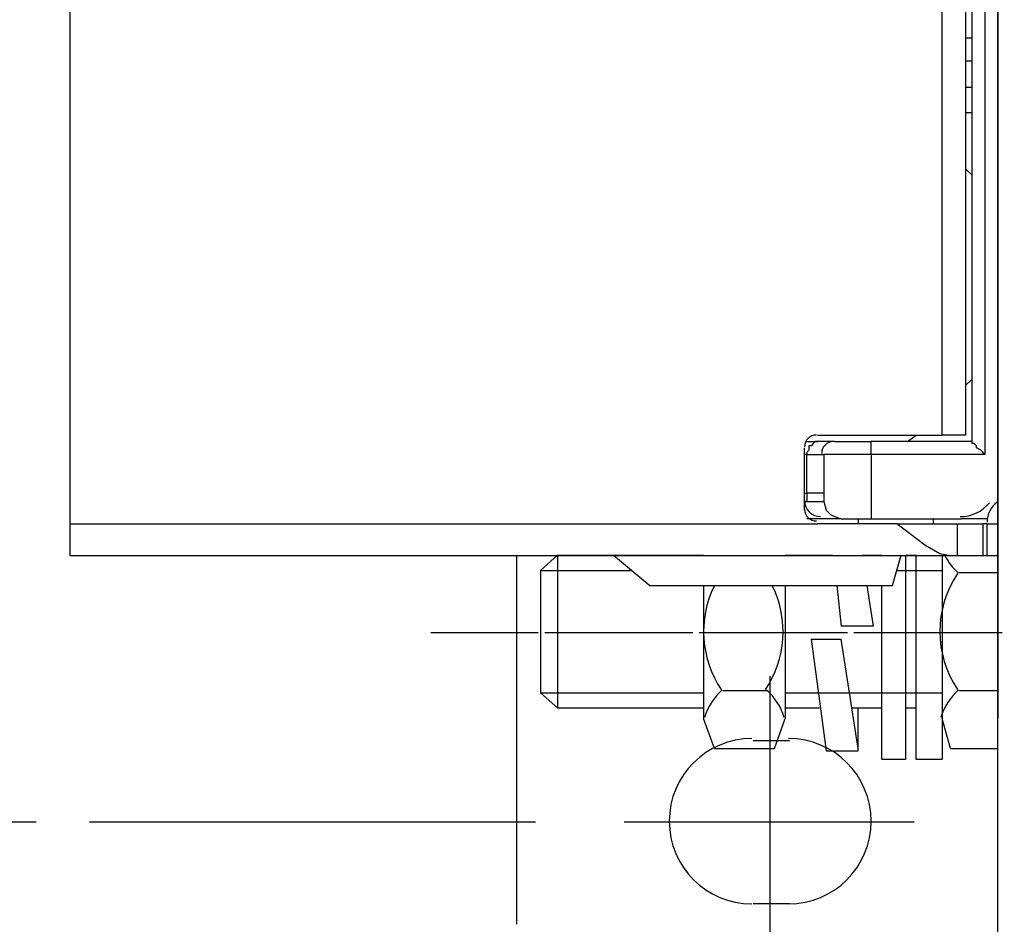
# Model space of a CAD drawing. Header units: millimetres. Extents: x 13 to 546, y 8 to 419.
# Tile 5 of 16: x 240 to 279, y 276 to 312. Entities that reach past the tile are written whole.
import ezdxf

# ---------------------------------------------------------------- set-up
doc = ezdxf.new("R2010")
doc.units = ezdxf.units.MM
doc.header["$LTSCALE"] = 2
doc.header["$PDSIZE"] = -1
doc.linetypes.add('CENTERX2', pattern=[20.32, 12.7, -2.54, 2.54, -2.54])
doc.layers.add('CENTER', color=40, linetype='CENTERX2')
doc.layers.add('DIMENSIONS', color=140, linetype='Continuous')
doc.dimstyles.get("Standard").update_dxf_attribs({"dimtxt": 5, "dimasz": 5, "dimexe": 2.5, "dimexo": 3.5, "dimgap": 1, "dimtad": 0, "dimtih": 1, "dimtoh": 1, "dimdec": 1, "dimzin": 0, "dimdsep": 46, "dimtxsty": 'Standard', "dimcen": 0, "dimadec": 0, "dimazin": 0, "dimtfac": 1, "dimtdec": 1, "dimtofl": 0, "dimtmove": 0, "dimatfit": 3, "dimfxl": 0, "dimtolj": 1, "dimtzin": 0, "dimarcsym": 0})

# ---------------------------------------------------------------- blocks, each defined once
blk = doc.blocks.new('*D18')
at = {"layer": 'DEFPOINTS', "color": 0}
for p in [(459.521, 289.672), (259.549, 276.361), (459.521, 239.344)]:
    blk.add_point(p, dxfattribs=at)
at = {"layer": 'DIMENSIONS', "color": 0, "lineweight": -2}
for p, q in [((459.521, 286.172), (459.521, 236.844)), ((259.549, 272.861), (259.549, 236.844)), ((264.549, 239.344), (344.645, 239.344)), ((454.521, 239.344), (373.311, 239.344))]:
    blk.add_line(p, q, dxfattribs=at)
at = {"layer": 'DIMENSIONS', "color": 0}
for points in [[(264.549, 240.177), (264.549, 238.511), (259.549, 239.344)], [(454.521, 240.177), (454.521, 238.511), (459.521, 239.344)]]:
    blk.add_solid(points, dxfattribs=at)
at = {"layer": 'DIMENSIONS', "color": 0, "insert": (358.978, 239.344), "char_height": 5, "attachment_point": 5}
blk.add_mtext('\\A1;200.0\\P [7.87]', dxfattribs=at)
blk = doc.blocks.new('*D19')
at = {"layer": 'DEFPOINTS', "color": 0}
for p in [(241.914, 344.807), (217.202, 290.834), (241.914, 290.834)]:
    blk.add_point(p, dxfattribs=at)
at = {"layer": 'DIMENSIONS', "color": 0, "lineweight": -2}
for p, q in [((238.414, 344.807), (214.702, 344.807)), ((217.202, 339.807), (217.202, 324.645)), ((217.202, 295.834), (217.202, 309.312)), ((238.414, 290.834), (214.702, 290.834))]:
    blk.add_line(p, q, dxfattribs=at)
at = {"layer": 'DIMENSIONS', "color": 0}
for points in [[(216.369, 339.807), (218.036, 339.807), (217.202, 344.807)], [(216.369, 295.834), (218.036, 295.834), (217.202, 290.834)]]:
    blk.add_solid(points, dxfattribs=at)
at = {"layer": 'DIMENSIONS', "color": 0, "insert": (217.202, 316.979), "char_height": 5, "attachment_point": 5}
blk.add_mtext('\\A1;54.0\\P [2.12]', dxfattribs=at)
blk = doc.blocks.new('*D20')
at = {"layer": 'DEFPOINTS', "color": 0}
for p in [(263.804, 355.315), (189.928, 280.32), (263.788, 280.32)]:
    blk.add_point(p, dxfattribs=at)
at = {"layer": 'DIMENSIONS', "color": 0, "lineweight": -2}
for p, q in [((260.304, 355.315), (187.428, 355.315)), ((189.928, 350.315), (189.928, 324.362)), ((189.928, 285.32), (189.928, 309.028)), ((240.574, 280.32), (187.428, 280.32)), ((260.288, 280.32), (242.685, 280.32))]:
    blk.add_line(p, q, dxfattribs=at)
at = {"layer": 'DIMENSIONS', "color": 0}
for points in [[(189.095, 350.315), (190.762, 350.315), (189.928, 355.315)], [(189.095, 285.32), (190.762, 285.32), (189.928, 280.32)]]:
    blk.add_solid(points, dxfattribs=at)
at = {"layer": 'DIMENSIONS', "color": 0, "insert": (189.928, 316.695), "char_height": 5, "attachment_point": 5}
blk.add_mtext('\\A1;75.0\\P [2.95]', dxfattribs=at)

msp = doc.modelspace()

# ---------------------------------------------------------------- linework, layer by layer
msp.add_line((241.914, 297.62), (241.914, 338.02))
for points in [[(278.541, 270.341), (278.541, 365.3)], [(278.541, 344.782), (278.541, 290.859)], [(241.914, 292.106), (241.914, 343.535)], [(278.032, 340.797), (278.032, 294.844), (273.539, 294.844), (273.539, 292.3), (277.1, 292.3)], [(277.524, 295.352), (277.524, 340.288), (277.524, 340.373), (277.608, 340.373), (277.693, 340.458), (277.693, 340.543), (277.863, 340.627), (277.947, 340.712), (278.032, 340.797)], [(277.269, 295.607), (276.337, 295.607), (276.337, 340.034), (277.269, 340.034)], [(277.269, 340.034), (277.269, 295.607)], [(277.269, 311.292), (277.524, 311.292)], [(277.524, 310.359), (277.269, 310.359)], [(277.269, 309.342), (277.524, 309.342)], [(277.524, 308.324), (277.269, 308.324)], [(277.524, 305.866), (277.269, 306.12)], [(277.269, 297.557), (277.524, 297.811)], [(271.419, 295.607), (276.337, 295.607)], [(274.98, 295.352), (275.319, 295.607)], [(270.91, 292.639), (270.91, 295.098)], [(272.097, 295.352), (271.419, 295.352), (271.334, 295.352), (271.249, 295.268), (271.165, 295.183), (271.08, 295.183), (271.08, 295.098), (271.08, 295.013), (270.995, 294.928), (270.995, 294.844)], [(270.995, 295.352), (271.419, 295.352)], [(272.097, 295.352), (273.539, 295.352)], [(273.539, 294.844), (273.539, 295.352)], [(278.032, 294.844), (277.947, 294.928), (277.863, 295.013), (277.693, 295.098), (277.693, 295.183), (277.608, 295.268), (277.524, 295.268), (277.524, 295.352), (273.539, 295.352)], [(270.995, 294.844), (270.91, 294.844)], [(271.673, 293.318), (270.995, 293.318), (270.995, 294.844), (271.673, 294.844)], [(273.539, 294.844), (271.673, 294.844), (271.673, 293.318)], [(270.91, 293.318), (270.995, 293.318)], [(270.995, 293.318), (270.995, 292.978)], [(271.673, 293.318), (271.673, 292.978), (271.758, 292.639), (271.928, 292.47), (272.097, 292.385), (272.352, 292.3), (273.539, 292.3)], [(270.91, 292.978), (270.995, 292.978)], [(270.995, 292.978), (271.673, 292.978)], [(271.589, 292.3), (270.995, 292.3)], [(272.352, 292.3), (271.589, 292.3)], [(273.03, 292.3), (273.03, 292.106)], [(275.997, 292.106), (275.997, 292.3)], [(278.117, 292.3), (277.1, 292.3)], [(241.914, 292.106), (271.419, 292.106)], [(276.676, 290.834), (241.914, 290.834), (241.914, 292.106)], [(274.556, 292.106), (271.419, 292.106)], [(276.93, 292.106), (276.93, 290.834), (276.676, 290.834), (276.252, 290.919), (275.658, 291.258), (274.556, 292.106), (276.93, 292.106)], [(276.93, 292.106), (277.947, 292.106), (277.947, 290.834), (276.93, 290.834)], [(278.117, 292.106), (277.947, 292.106)], [(278.541, 290.834), (278.117, 290.834), (278.117, 292.106), (278.541, 292.106)], [(259.549, 276.293), (259.549, 290.859)], [(261.16, 290.859), (260.482, 290.265)], [(261.16, 290.859), (266.925, 290.859)], [(261.16, 290.859), (261.16, 284.839)], [(263.364, 290.859), (264.806, 289.672), (274.386, 289.672), (274.726, 290.859)], [(270.147, 290.859), (272.013, 290.859)], [(271.758, 290.859), (271.758, 290.859)], [(273.199, 290.859), (273.963, 290.859)], [(274.895, 290.859), (274.895, 282.804), (273.963, 282.804), (273.963, 289.672)], [(274.895, 290.859), (275.319, 290.859)], [(276.337, 290.859), (276.337, 282.804), (275.319, 282.804), (275.319, 290.859)], [(276.337, 290.859), (276.337, 284.415)], [(278.117, 290.834), (277.947, 290.834)], [(260.482, 290.265), (260.482, 285.433)], [(260.482, 290.265), (264.043, 290.265)], [(274.556, 290.265), (276.337, 290.265)], [(277.015, 290.18), (278.541, 290.18)], [(266.925, 289.672), (266.925, 284.415)], [(270.147, 289.672), (270.147, 284.415)], [(270.147, 289.672), (270.147, 284.415)], [(272.182, 289.672), (272.352, 288.061)], [(273.369, 289.672), (273.623, 288.061)], [(273.623, 288.061), (272.352, 288.061)], [(256.158, 287.807), (258.871, 287.807)], [(257.175, 287.807), (259.888, 287.807)], [(259.634, 287.807), (260.397, 287.807)], [(260.651, 287.807), (261.414, 287.807)], [(261.16, 287.807), (264.975, 287.807)], [(262.178, 287.807), (265.993, 287.807)], [(265.738, 287.807), (266.502, 287.807)], [(266.756, 287.807), (267.519, 287.807)], [(267.265, 287.807), (271.08, 287.807)], [(268.282, 287.807), (272.097, 287.807)], [(271.843, 287.807), (272.606, 287.807)], [(272.86, 287.807), (273.623, 287.807)], [(273.369, 287.807), (277.184, 287.807)], [(274.386, 287.807), (278.117, 287.807)], [(277.947, 287.807), (278.71, 287.807)], [(271.165, 287.552), (272.352, 287.552)], [(271.165, 287.552), (271.758, 283.143), (273.03, 283.143)], [(273.03, 283.228), (272.352, 287.552)], [(260.482, 285.433), (261.16, 284.839)], [(260.482, 285.433), (266.925, 285.433)], [(267.688, 285.517), (269.469, 285.517)], [(270.147, 285.433), (276.337, 285.433)], [(277.015, 285.517), (278.541, 285.517)], [(261.16, 284.839), (266.925, 284.839)], [(270.147, 284.839), (271.504, 284.839)], [(272.776, 284.839), (273.963, 284.839)], [(273.03, 283.143), (273.03, 284.839)], [(274.895, 284.839), (275.319, 284.839)], [(267.349, 283.228), (266.925, 284.415)], [(269.723, 283.228), (270.147, 284.415)], [(276.676, 283.228), (276.337, 284.415)], [(270.317, 283.542), (268.875, 283.542)], [(267.349, 283.228), (269.723, 283.228)], [(276.676, 283.228), (278.541, 283.228)], [(270.317, 277.099), (268.875, 277.099)]]:
    msp.add_lwpolyline(points)
for points in [[(271.377, 295.607), (271.119, 295.607), (270.91, 295.398), (270.91, 295.14)], [(272.048, 295.352), (271.79, 295.348), (271.585, 295.136), (271.589, 294.879)], [(270.91, 293.023), (270.909, 292.671), (271.193, 292.386), (271.544, 292.385)], [(270.91, 292.682), (270.91, 292.424), (271.119, 292.215), (271.377, 292.215)], [(277.057, 292.385), (277.505, 292.385), (277.928, 292.587), (278.21, 292.934)], [(278.507, 292.953), (278.261, 292.769), (278.117, 292.48), (278.117, 292.173)], [(276.449, 290.85), (276.586, 290.587), (276.768, 290.35), (276.987, 290.151)], [(276.95, 290.142), (276.019, 288.755), (276.019, 286.943), (276.95, 285.556)], [(267.338, 289.643), (266.699, 288.327), (266.808, 286.77), (267.624, 285.556)], [(269.364, 285.556), (270.18, 286.77), (270.289, 288.327), (269.65, 289.643)], [(267.661, 285.546), (267.337, 285.253), (267.096, 284.879), (266.962, 284.463)], [(270.111, 284.463), (269.977, 284.879), (269.735, 285.253), (269.412, 285.547)], [(276.987, 285.546), (276.663, 285.253), (276.422, 284.879), (276.288, 284.463)]]:
    msp.add_open_spline(points, degree=3)
for points in [[(278.541, 284.415), (278.541, 284.415), (278.541, 291.198), (278.541, 291.198), (278.541, 291.198), (278.541, 284.415), (278.541, 284.415)], [(268.833, 283.627), (267.03, 283.627), (265.569, 282.166), (265.569, 280.363), (265.569, 278.56), (267.03, 277.099), (268.833, 277.099)], [(270.274, 277.099), (272.077, 277.099), (273.539, 278.56), (273.539, 280.363), (273.539, 282.166), (272.077, 283.627), (270.274, 283.627)]]:
    msp.add_open_spline(points, degree=3, knots=[0, 0, 0, 0, 1, 1, 1, 2, 2, 2, 2])
at = {"layer": 'CENTER'}
for points in [[(269.554, 274.555), (269.554, 286.086)], [(275.234, 280.32), (263.788, 280.32)]]:
    msp.add_lwpolyline(points, dxfattribs=at)

# ---------------------------------------------------------------- dimensions: what is measured, and where the dimension line sits
at = {"layer": 'DIMENSIONS'}
for base, p1, p2, picture, middle in [((189.928, 280.32), (263.804, 355.315), (263.788, 280.32), '*D20', (189.928, 316.695)), ((217.202, 290.834), (241.914, 344.807), (241.914, 290.834), '*D19', (217.202, 316.979))]:
    dim = msp.add_linear_dim(base=base, p1=p1, p2=p2, angle=90, dimstyle='Standard', override={"dimpost": '\\X'}, dxfattribs=at)
    dim.commit()
    dim.dimension.update_dxf_attribs({"geometry": picture, "text_midpoint": middle, "dimtype": 160})
dim = msp.add_linear_dim(base=(459.521, 239.344), p1=(259.549, 276.361), p2=(459.521, 289.672), dimstyle='Standard', override={"dimpost": '\\X'}, dxfattribs=at)
dim.commit()
dim.dimension.update_dxf_attribs({"geometry": '*D18', "text_midpoint": (358.978, 239.344), "dimtype": 160})

doc.saveas('drawing.dxf')
